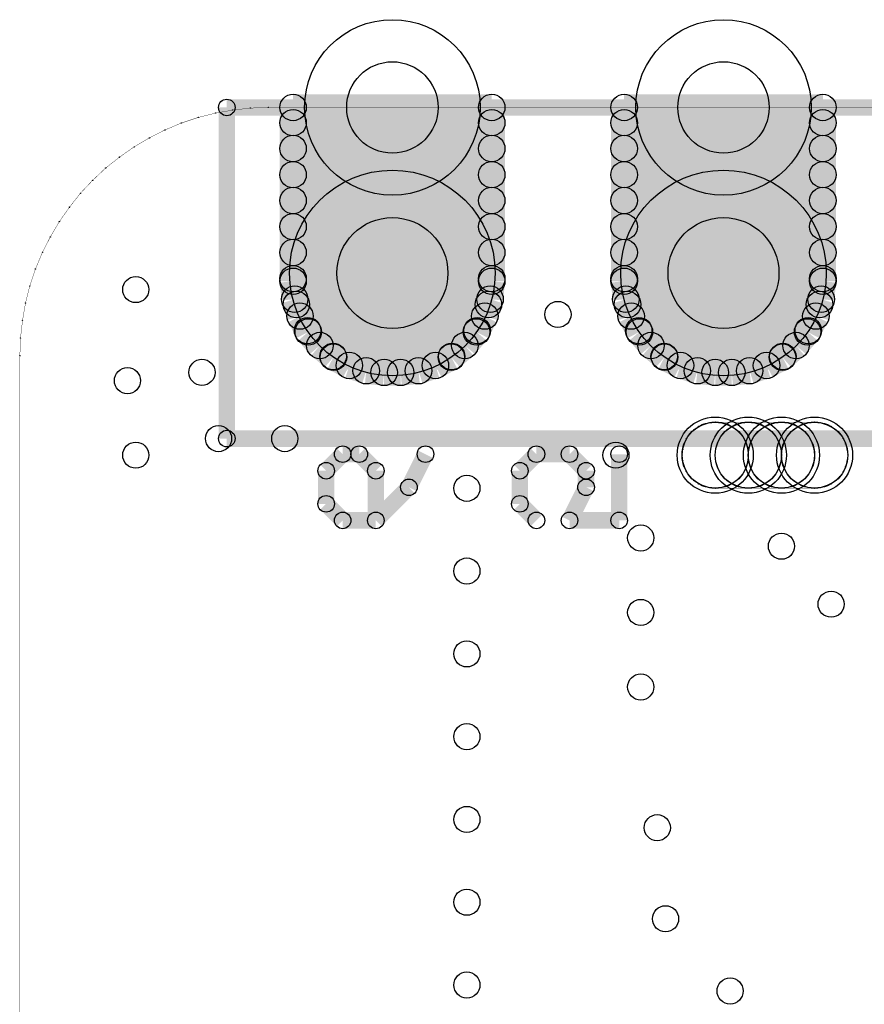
# Model space of a CAD drawing. Extents: x 0 to 26.8, y 0 to 19.7.
# Tile 8 of 12: x 5.8 to 12.3, y 12.2 to 19.7. Entities that reach past the tile are written whole.
import ezdxf

# ---------------------------------------------------------------- set-up
doc = ezdxf.new("R2010")
doc.units = 0
doc.layers.get('0').update_dxf_attribs({"linetype": 'CONTINUOUS'})
for name, color, linetype in [('SEEEDSTUDIOXIAONRF52840V1_1_GBO', 7, 'CONTINUOUS'), ('SEEEDSTUDIOXIAONRF52840V1_1_GBS', 6, 'CONTINUOUS'), ('SEEEDSTUDIOXIAONRF52840V1_1_TXT', 12, 'CONTINUOUS')]:
    doc.layers.add(name, color=color, linetype=linetype)

# ---------------------------------------------------------------- blocks, each defined once
blk = doc.blocks.new('ROUND_3')
blk.add_circle((0, 0), 0.0635)
blk = doc.blocks.new('ROUND_1')
blk.add_circle((0, 0), 0.00127)
blk = doc.blocks.new('ROUND_2')
blk.add_circle((0, 0), 0)
blk = doc.blocks.new('ROUND_12')
blk.add_circle((0, 0), 0.2921)
blk = doc.blocks.new('ROUND_26')
blk.add_circle((0, 0), 0.7887)
blk = doc.blocks.new('ROUND_27')
blk.add_circle((0, 0), 0.6731)
blk = doc.blocks.new('ROUND_18')
blk.add_circle((0, 0), 0.1016)
blk = doc.blocks.new('ROUND_85')
blk.add_circle((0, 0), 0.1003)
blk = doc.blocks.new('ROUND_5')
blk.add_circle((0, 0), 0.254)
blk = doc.blocks.new('ROUND_86')
blk.add_circle((0, 0), 0.3505)
blk = doc.blocks.new('ROUND_87')
blk.add_circle((0, 0), 0.4254)

msp = doc.modelspace()

# ---------------------------------------------------------------- linework, layer by layer
at = {"layer": 'SEEEDSTUDIOXIAONRF52840V1_1_GBO'}
for points, const_width in [([(7.4295, 16.5227), (7.4295, 19.0627)], 0.127), ([(7.4295, 19.0627), (25.2095, 19.0627)], 0.127), ([(7.47522, 19.04238), (7.34314, 19.01952)], 0.00254), ([(7.60984, 19.05762), (7.47522, 19.04238)], 0.00254), ([(7.747, 19.0627), (7.60984, 19.05762)], 0.00254), ([(24.892, 19.0627), (7.747, 19.0627)], 0.00254), ([(7.21106, 18.9865), (7.08152, 18.94332)], 0.00254), ([(7.34314, 19.01952), (7.21106, 18.9865)], 0.00254), ([(6.95452, 18.88998), (6.83514, 18.82902)], 0.00254), ([(7.08152, 18.94332), (6.95452, 18.88998)], 0.00254), ([(6.83514, 18.82902), (6.7183, 18.76044)], 0.00254), ([(6.7183, 18.76044), (6.60654, 18.6817)], 0.00254), ([(6.60654, 18.6817), (6.49986, 18.59788)], 0.00254), ([(6.49986, 18.59788), (6.4008, 18.5039)], 0.00254), ([(6.4008, 18.5039), (6.30682, 18.40484)], 0.00254), ([(6.30682, 18.40484), (6.223, 18.29816)], 0.00254), ([(6.223, 18.29816), (6.14426, 18.1864)], 0.00254), ([(6.14426, 18.1864), (6.07568, 18.06956)], 0.00254), ([(6.07568, 18.06956), (6.01472, 17.95018)], 0.00254), ([(6.01472, 17.95018), (5.96138, 17.82318)], 0.00254), ([(5.96138, 17.82318), (5.9182, 17.69364)], 0.00254), ([(5.9182, 17.69364), (5.88518, 17.56156)], 0.00254), ([(5.88518, 17.56156), (5.86232, 17.42948)], 0.00254), ([(5.86232, 17.42948), (5.84708, 17.29486)], 0.00254), ([(5.84708, 17.29486), (5.842, 17.1577)], 0.00254), ([(5.842, 17.1577), (5.842, 3.1877)], 0.00254), ([(11.049, 16.61668), (11.01344, 16.59128)], 0.00254), ([(11.08964, 16.63446), (11.049, 16.61668)], 0.00254), ([(11.13282, 16.64462), (11.08964, 16.63446)], 0.00254), ([(11.176, 16.6497), (11.13282, 16.64462)], 0.00254), ([(11.938, 16.6497), (11.176, 16.6497)], 0.00254), ([(11.98118, 16.64462), (11.938, 16.6497)], 0.00254), ([(12.02436, 16.63446), (11.98118, 16.64462)], 0.00254), ([(12.065, 16.61668), (12.02436, 16.63446)], 0.00254), ([(12.10056, 16.59128), (12.065, 16.61668)], 0.00254), ([(25.2095, 16.5227), (7.4295, 16.5227)], 0.127), ([(10.98042, 16.55826), (10.95502, 16.5227)], 0.00254), ([(11.01344, 16.59128), (10.98042, 16.55826)], 0.00254), ([(12.13358, 16.55826), (12.10056, 16.59128)], 0.00254), ([(12.15898, 16.5227), (12.13358, 16.55826)], 0.00254), ([(8.3185, 16.40332), (8.1915, 16.27632)], 0.127), ([(8.4455, 16.40332), (8.3185, 16.40332)], 0.127), ([(8.5725, 16.27632), (8.4455, 16.40332)], 0.127), ([(8.9535, 16.40332), (8.8265, 16.14932)], 0.127), ([(9.8044, 16.40332), (9.6774, 16.27632)], 0.127), ([(10.0584, 16.40332), (9.8044, 16.40332)], 0.127), ([(10.1854, 16.27632), (10.0584, 16.40332)], 0.127), ([(10.4394, 16.40332), (10.4394, 15.89532)], 0.127), ([(10.93724, 16.48206), (10.92708, 16.43888)], 0.00254), ([(10.95502, 16.5227), (10.93724, 16.48206)], 0.00254), ([(12.17676, 16.48206), (12.15898, 16.5227)], 0.00254), ([(12.18692, 16.43888), (12.17676, 16.48206)], 0.00254), ([(10.92708, 16.43888), (10.922, 16.3957)], 0.00254), ([(10.922, 16.3957), (10.92708, 16.35252)], 0.00254), ([(12.192, 16.3957), (12.18692, 16.43888)], 0.00254), ([(12.18692, 16.35252), (12.192, 16.3957)], 0.00254), ([(8.1915, 16.27632), (8.1915, 16.02232)], 0.127), ([(8.5725, 15.89532), (8.5725, 16.27632)], 0.127), ([(9.6774, 16.27632), (9.6774, 16.02232)], 0.127), ([(10.1854, 16.14932), (10.1854, 16.27632)], 0.127), ([(10.92708, 16.35252), (10.93724, 16.30934)], 0.00254), ([(12.17676, 16.30934), (12.18692, 16.35252)], 0.00254), ([(10.93724, 16.30934), (10.95502, 16.2687)], 0.00254), ([(10.95502, 16.2687), (10.98042, 16.23314)], 0.00254), ([(12.13358, 16.23314), (12.15898, 16.2687)], 0.00254), ([(12.15898, 16.2687), (12.17676, 16.30934)], 0.00254), ([(8.8265, 16.14932), (8.5725, 15.89532)], 0.127), ([(10.0584, 15.89532), (10.1854, 16.14932)], 0.127), ([(10.98042, 16.23314), (11.01344, 16.20012)], 0.00254), ([(11.01344, 16.20012), (11.049, 16.17472)], 0.00254), ([(11.049, 16.17472), (11.08964, 16.15694)], 0.00254), ([(12.02436, 16.15694), (12.065, 16.17472)], 0.00254), ([(12.065, 16.17472), (12.10056, 16.20012)], 0.00254), ([(12.10056, 16.20012), (12.13358, 16.23314)], 0.00254), ([(11.08964, 16.15694), (11.13282, 16.14678)], 0.00254), ([(11.13282, 16.14678), (11.176, 16.1417)], 0.00254), ([(11.176, 16.1417), (11.938, 16.1417)], 0.00254), ([(11.938, 16.1417), (11.98118, 16.14678)], 0.00254), ([(11.98118, 16.14678), (12.02436, 16.15694)], 0.00254), ([(8.1915, 16.02232), (8.3185, 15.89532)], 0.127), ([(9.6774, 16.02232), (9.8044, 15.89532)], 0.127), ([(8.3185, 15.89532), (8.5725, 15.89532)], 0.127), ([(10.4394, 15.89532), (10.0584, 15.89532)], 0.127)]:
    msp.add_lwpolyline(points, dxfattribs=dict(at, const_width=const_width))
for points in [[(11.03376, 16.60652), (11.07948, 16.62938)], [(11.07948, 16.62938), (11.1252, 16.64462)], [(11.1252, 16.64462), (11.176, 16.6497)], [(11.176, 16.6497), (11.2268, 16.64462)], [(11.2268, 16.64462), (11.27252, 16.62938)], [(11.27252, 16.62938), (11.31824, 16.60652)], [(11.28776, 16.60652), (11.33348, 16.62938)], [(11.33348, 16.62938), (11.3792, 16.64462)], [(11.3792, 16.64462), (11.43, 16.6497)], [(11.43, 16.6497), (11.4808, 16.64462)], [(11.4808, 16.64462), (11.52652, 16.62938)], [(11.52652, 16.62938), (11.57224, 16.60652)], [(11.54176, 16.60652), (11.58748, 16.62938)], [(11.58748, 16.62938), (11.6332, 16.64462)], [(11.6332, 16.64462), (11.684, 16.6497)], [(11.684, 16.6497), (11.7348, 16.64462)], [(11.7348, 16.64462), (11.78052, 16.62938)], [(11.78052, 16.62938), (11.82624, 16.60652)], [(11.79576, 16.60652), (11.84148, 16.62938)], [(11.84148, 16.62938), (11.8872, 16.64462)], [(11.8872, 16.64462), (11.938, 16.6497)], [(11.938, 16.6497), (11.9888, 16.64462)], [(11.9888, 16.64462), (12.03452, 16.62938)], [(12.03452, 16.62938), (12.08024, 16.60652)], [(10.96518, 16.53794), (10.99566, 16.57604)], [(10.99566, 16.57604), (11.03376, 16.60652)], [(11.21918, 16.53794), (11.24966, 16.57604)], [(11.24966, 16.57604), (11.28776, 16.60652)], [(11.31824, 16.60652), (11.35634, 16.57604)], [(11.35634, 16.57604), (11.38682, 16.53794)], [(11.47318, 16.53794), (11.50366, 16.57604)], [(11.50366, 16.57604), (11.54176, 16.60652)], [(11.57224, 16.60652), (11.61034, 16.57604)], [(11.61034, 16.57604), (11.64082, 16.53794)], [(11.72718, 16.53794), (11.75766, 16.57604)], [(11.75766, 16.57604), (11.79576, 16.60652)], [(11.82624, 16.60652), (11.86434, 16.57604)], [(11.86434, 16.57604), (11.89482, 16.53794)], [(12.08024, 16.60652), (12.11834, 16.57604)], [(12.11834, 16.57604), (12.14882, 16.53794)], [(10.92708, 16.4465), (10.94232, 16.49222)], [(10.94232, 16.49222), (10.96518, 16.53794)], [(11.18108, 16.4465), (11.19632, 16.49222)], [(11.19632, 16.49222), (11.21918, 16.53794)], [(11.38682, 16.53794), (11.40968, 16.49222)], [(11.40968, 16.49222), (11.42492, 16.4465)], [(11.43508, 16.4465), (11.45032, 16.49222)], [(11.45032, 16.49222), (11.47318, 16.53794)], [(11.64082, 16.53794), (11.66368, 16.49222)], [(11.66368, 16.49222), (11.67892, 16.4465)], [(11.68908, 16.4465), (11.70432, 16.49222)], [(11.70432, 16.49222), (11.72718, 16.53794)], [(11.89482, 16.53794), (11.91768, 16.49222)], [(11.91768, 16.49222), (11.93292, 16.4465)], [(12.14882, 16.53794), (12.17168, 16.49222)], [(12.17168, 16.49222), (12.18692, 16.4465)], [(10.922, 16.3957), (10.92708, 16.4465)], [(10.92708, 16.3449), (10.922, 16.3957)], [(11.176, 16.3957), (11.18108, 16.4465)], [(11.18108, 16.3449), (11.176, 16.3957)], [(11.42492, 16.4465), (11.43, 16.3957)], [(11.43, 16.3957), (11.42492, 16.3449)], [(11.43, 16.3957), (11.43508, 16.4465)], [(11.43508, 16.3449), (11.43, 16.3957)], [(11.67892, 16.4465), (11.684, 16.3957)], [(11.684, 16.3957), (11.67892, 16.3449)], [(11.684, 16.3957), (11.68908, 16.4465)], [(11.68908, 16.3449), (11.684, 16.3957)], [(11.93292, 16.4465), (11.938, 16.3957)], [(11.938, 16.3957), (11.93292, 16.3449)], [(12.18692, 16.4465), (12.192, 16.3957)], [(12.192, 16.3957), (12.18692, 16.3449)], [(10.94232, 16.29918), (10.92708, 16.3449)], [(11.19632, 16.29918), (11.18108, 16.3449)], [(11.42492, 16.3449), (11.40968, 16.29918)], [(11.45032, 16.29918), (11.43508, 16.3449)], [(11.67892, 16.3449), (11.66368, 16.29918)], [(11.70432, 16.29918), (11.68908, 16.3449)], [(11.93292, 16.3449), (11.91768, 16.29918)], [(12.18692, 16.3449), (12.17168, 16.29918)], [(10.96518, 16.25346), (10.94232, 16.29918)], [(10.99566, 16.21536), (10.96518, 16.25346)], [(11.21918, 16.25346), (11.19632, 16.29918)], [(11.24966, 16.21536), (11.21918, 16.25346)], [(11.38682, 16.25346), (11.35634, 16.21536)], [(11.40968, 16.29918), (11.38682, 16.25346)], [(11.47318, 16.25346), (11.45032, 16.29918)], [(11.50366, 16.21536), (11.47318, 16.25346)], [(11.64082, 16.25346), (11.61034, 16.21536)], [(11.66368, 16.29918), (11.64082, 16.25346)], [(11.72718, 16.25346), (11.70432, 16.29918)], [(11.75766, 16.21536), (11.72718, 16.25346)], [(11.89482, 16.25346), (11.86434, 16.21536)], [(11.91768, 16.29918), (11.89482, 16.25346)], [(12.14882, 16.25346), (12.11834, 16.21536)], [(12.17168, 16.29918), (12.14882, 16.25346)], [(11.03376, 16.18488), (10.99566, 16.21536)], [(11.07948, 16.16202), (11.03376, 16.18488)], [(11.1252, 16.14678), (11.07948, 16.16202)], [(11.27252, 16.16202), (11.2268, 16.14678)], [(11.28776, 16.18488), (11.24966, 16.21536)], [(11.31824, 16.18488), (11.27252, 16.16202)], [(11.33348, 16.16202), (11.28776, 16.18488)], [(11.35634, 16.21536), (11.31824, 16.18488)], [(11.3792, 16.14678), (11.33348, 16.16202)], [(11.52652, 16.16202), (11.4808, 16.14678)], [(11.54176, 16.18488), (11.50366, 16.21536)], [(11.57224, 16.18488), (11.52652, 16.16202)], [(11.58748, 16.16202), (11.54176, 16.18488)], [(11.61034, 16.21536), (11.57224, 16.18488)], [(11.6332, 16.14678), (11.58748, 16.16202)], [(11.78052, 16.16202), (11.7348, 16.14678)], [(11.79576, 16.18488), (11.75766, 16.21536)], [(11.82624, 16.18488), (11.78052, 16.16202)], [(11.84148, 16.16202), (11.79576, 16.18488)], [(11.86434, 16.21536), (11.82624, 16.18488)], [(11.8872, 16.14678), (11.84148, 16.16202)], [(12.03452, 16.16202), (11.9888, 16.14678)], [(12.08024, 16.18488), (12.03452, 16.16202)], [(12.11834, 16.21536), (12.08024, 16.18488)], [(11.176, 16.1417), (11.1252, 16.14678)], [(11.2268, 16.14678), (11.176, 16.1417)], [(11.43, 16.1417), (11.3792, 16.14678)], [(11.4808, 16.14678), (11.43, 16.1417)], [(11.684, 16.1417), (11.6332, 16.14678)], [(11.7348, 16.14678), (11.684, 16.1417)], [(11.938, 16.1417), (11.8872, 16.14678)], [(11.9888, 16.14678), (11.938, 16.1417)]]:
    msp.add_lwpolyline(points, dxfattribs=at)
at = {"layer": 'SEEEDSTUDIOXIAONRF52840V1_1_GBS'}
for points, const_width in [([(7.9375, 19.0627), (9.4615, 19.0627)], 0.2032), ([(7.9375, 17.7292), (7.9375, 19.0627)], 0.2032), ([(9.4615, 19.0627), (9.4615, 17.7292)], 0.2032), ([(10.4775, 17.7292), (10.4775, 19.0627)], 0.2032), ([(10.4775, 19.0627), (12.0015, 19.0627)], 0.2032), ([(12.0015, 19.0627), (12.0015, 17.7292)], 0.2032), ([(7.47522, 19.04238), (7.34314, 19.01952)], 0.00254), ([(7.60984, 19.05762), (7.47522, 19.04238)], 0.00254), ([(7.747, 19.0627), (7.60984, 19.05762)], 0.00254), ([(24.892, 19.0627), (7.747, 19.0627)], 0.00254), ([(9.4615, 18.94586), (7.9375, 18.94586)], 0.2032), ([(10.4775, 18.94586), (12.0015, 18.94586)], 0.2032), ([(7.21106, 18.9865), (7.08152, 18.94332)], 0.00254), ([(7.34314, 19.01952), (7.21106, 18.9865)], 0.00254), ([(6.95452, 18.88998), (6.83514, 18.82902)], 0.00254), ([(7.08152, 18.94332), (6.95452, 18.88998)], 0.00254), ([(6.83514, 18.82902), (6.7183, 18.76044)], 0.00254), ([(7.9375, 18.74774), (9.4615, 18.74774)], 0.2032), ([(12.0015, 18.74774), (10.4775, 18.74774)], 0.2032), ([(6.7183, 18.76044), (6.60654, 18.6817)], 0.00254), ([(6.60654, 18.6817), (6.49986, 18.59788)], 0.00254), ([(6.49986, 18.59788), (6.4008, 18.5039)], 0.00254), ([(9.4615, 18.54708), (7.9375, 18.54708)], 0.2032), ([(10.4775, 18.54708), (12.0015, 18.54708)], 0.2032), ([(6.4008, 18.5039), (6.30682, 18.40484)], 0.00254), ([(7.9375, 18.34896), (9.4615, 18.34896)], 0.2032), ([(12.0015, 18.34896), (10.4775, 18.34896)], 0.2032), ([(6.30682, 18.40484), (6.223, 18.29816)], 0.00254), ([(6.223, 18.29816), (6.14426, 18.1864)], 0.00254), ([(9.4615, 18.1483), (7.9375, 18.1483)], 0.2032), ([(10.4775, 18.1483), (12.0015, 18.1483)], 0.2032), ([(6.14426, 18.1864), (6.07568, 18.06956)], 0.00254), ([(6.07568, 18.06956), (6.01472, 17.95018)], 0.00254), ([(7.9375, 17.95018), (9.4615, 17.95018)], 0.2032), ([(12.0015, 17.95018), (10.4775, 17.95018)], 0.2032), ([(6.01472, 17.95018), (5.96138, 17.82318)], 0.00254), ([(5.96138, 17.82318), (5.9182, 17.69364)], 0.00254), ([(9.4615, 17.74952), (7.9375, 17.74952)], 0.2032), ([(7.9502, 17.59204), (7.9375, 17.7292)], 0.2032), ([(9.4615, 17.7292), (9.4488, 17.59204)], 0.2032), ([(10.4775, 17.74952), (12.0015, 17.74952)], 0.2032), ([(10.4902, 17.59204), (10.4775, 17.7292)], 0.2032), ([(12.0015, 17.7292), (11.9888, 17.59204)], 0.2032), ([(5.9182, 17.69364), (5.88518, 17.56156)], 0.00254), ([(7.99084, 17.4625), (7.9502, 17.59204)], 0.2032), ([(9.4488, 17.59204), (9.40816, 17.4625)], 0.2032), ([(10.53084, 17.4625), (10.4902, 17.59204)], 0.2032), ([(11.9888, 17.59204), (11.94816, 17.4625)], 0.2032), ([(7.9629, 17.5514), (9.4361, 17.5514)], 0.2032), ([(11.9761, 17.5514), (10.5029, 17.5514)], 0.2032), ([(5.88518, 17.56156), (5.86232, 17.42948)], 0.00254), ([(8.05434, 17.34058), (7.99084, 17.4625)], 0.2032), ([(9.40816, 17.4625), (9.34466, 17.34058)], 0.2032), ([(10.59434, 17.34058), (10.53084, 17.4625)], 0.2032), ([(11.94816, 17.4625), (11.88466, 17.34058)], 0.2032), ([(9.34974, 17.35074), (8.04926, 17.35074)], 0.2032), ([(10.58926, 17.35074), (11.88974, 17.35074)], 0.2032), ([(5.86232, 17.42948), (5.84708, 17.29486)], 0.00254), ([(8.14324, 17.23644), (8.05434, 17.34058)], 0.2032), ([(9.34466, 17.34058), (9.25576, 17.23644)], 0.2032), ([(10.68324, 17.23644), (10.59434, 17.34058)], 0.2032), ([(11.88466, 17.34058), (11.79576, 17.23644)], 0.2032), ([(5.84708, 17.29486), (5.842, 17.1577)], 0.00254), ([(8.24738, 17.14754), (8.14324, 17.23644)], 0.2032), ([(9.25576, 17.23644), (9.15162, 17.14754)], 0.2032), ([(10.78738, 17.14754), (10.68324, 17.23644)], 0.2032), ([(11.79576, 17.23644), (11.69162, 17.14754)], 0.2032), ([(8.24484, 17.15262), (9.15416, 17.15262)], 0.2032), ([(8.3693, 17.08404), (8.24738, 17.14754)], 0.2032), ([(9.15162, 17.14754), (9.0297, 17.08404)], 0.2032), ([(11.69416, 17.15262), (10.78484, 17.15262)], 0.2032), ([(10.9093, 17.08404), (10.78738, 17.14754)], 0.2032), ([(11.69162, 17.14754), (11.5697, 17.08404)], 0.2032), ([(5.842, 17.1577), (5.842, 3.1877)], 0.00254), ([(8.49884, 17.0434), (8.3693, 17.08404)], 0.2032), ([(8.636, 17.0307), (8.49884, 17.0434)], 0.2032), ([(8.90016, 17.0434), (8.763, 17.0307)], 0.2032), ([(9.0297, 17.08404), (8.90016, 17.0434)], 0.2032), ([(11.03884, 17.0434), (10.9093, 17.08404)], 0.2032), ([(11.176, 17.0307), (11.03884, 17.0434)], 0.2032), ([(11.44016, 17.0434), (11.303, 17.0307)], 0.2032), ([(11.5697, 17.08404), (11.44016, 17.0434)], 0.2032), ([(8.763, 17.0307), (8.636, 17.0307)], 0.2032), ([(11.303, 17.0307), (11.176, 17.0307)], 0.2032), ([(11.049, 16.61668), (11.01344, 16.59128)], 0.00254), ([(11.08964, 16.63446), (11.049, 16.61668)], 0.00254), ([(11.13282, 16.64462), (11.08964, 16.63446)], 0.00254), ([(11.176, 16.6497), (11.13282, 16.64462)], 0.00254), ([(11.938, 16.6497), (11.176, 16.6497)], 0.00254), ([(11.98118, 16.64462), (11.938, 16.6497)], 0.00254), ([(12.02436, 16.63446), (11.98118, 16.64462)], 0.00254), ([(12.065, 16.61668), (12.02436, 16.63446)], 0.00254), ([(12.10056, 16.59128), (12.065, 16.61668)], 0.00254), ([(10.98042, 16.55826), (10.95502, 16.5227)], 0.00254), ([(11.01344, 16.59128), (10.98042, 16.55826)], 0.00254), ([(12.13358, 16.55826), (12.10056, 16.59128)], 0.00254), ([(12.15898, 16.5227), (12.13358, 16.55826)], 0.00254), ([(10.93724, 16.48206), (10.92708, 16.43888)], 0.00254), ([(10.95502, 16.5227), (10.93724, 16.48206)], 0.00254), ([(12.17676, 16.48206), (12.15898, 16.5227)], 0.00254), ([(12.18692, 16.43888), (12.17676, 16.48206)], 0.00254), ([(10.92708, 16.43888), (10.922, 16.3957)], 0.00254), ([(10.922, 16.3957), (10.92708, 16.35252)], 0.00254), ([(12.192, 16.3957), (12.18692, 16.43888)], 0.00254), ([(12.18692, 16.35252), (12.192, 16.3957)], 0.00254), ([(10.92708, 16.35252), (10.93724, 16.30934)], 0.00254), ([(12.17676, 16.30934), (12.18692, 16.35252)], 0.00254), ([(10.93724, 16.30934), (10.95502, 16.2687)], 0.00254), ([(10.95502, 16.2687), (10.98042, 16.23314)], 0.00254), ([(12.13358, 16.23314), (12.15898, 16.2687)], 0.00254), ([(12.15898, 16.2687), (12.17676, 16.30934)], 0.00254), ([(10.98042, 16.23314), (11.01344, 16.20012)], 0.00254), ([(11.01344, 16.20012), (11.049, 16.17472)], 0.00254), ([(11.049, 16.17472), (11.08964, 16.15694)], 0.00254), ([(12.02436, 16.15694), (12.065, 16.17472)], 0.00254), ([(12.065, 16.17472), (12.10056, 16.20012)], 0.00254), ([(12.10056, 16.20012), (12.13358, 16.23314)], 0.00254), ([(11.08964, 16.15694), (11.13282, 16.14678)], 0.00254), ([(11.13282, 16.14678), (11.176, 16.1417)], 0.00254), ([(11.176, 16.1417), (11.938, 16.1417)], 0.00254), ([(11.938, 16.1417), (11.98118, 16.14678)], 0.00254), ([(11.98118, 16.14678), (12.02436, 16.15694)], 0.00254)]:
    msp.add_lwpolyline(points, dxfattribs=dict(at, const_width=const_width))
for points in [[(11.03376, 16.60652), (11.07948, 16.62938)], [(11.07948, 16.62938), (11.1252, 16.64462)], [(11.1252, 16.64462), (11.176, 16.6497)], [(11.176, 16.6497), (11.2268, 16.64462)], [(11.2268, 16.64462), (11.27252, 16.62938)], [(11.27252, 16.62938), (11.31824, 16.60652)], [(11.28776, 16.60652), (11.33348, 16.62938)], [(11.33348, 16.62938), (11.3792, 16.64462)], [(11.3792, 16.64462), (11.43, 16.6497)], [(11.43, 16.6497), (11.4808, 16.64462)], [(11.4808, 16.64462), (11.52652, 16.62938)], [(11.52652, 16.62938), (11.57224, 16.60652)], [(11.54176, 16.60652), (11.58748, 16.62938)], [(11.58748, 16.62938), (11.6332, 16.64462)], [(11.6332, 16.64462), (11.684, 16.6497)], [(11.684, 16.6497), (11.7348, 16.64462)], [(11.7348, 16.64462), (11.78052, 16.62938)], [(11.78052, 16.62938), (11.82624, 16.60652)], [(11.79576, 16.60652), (11.84148, 16.62938)], [(11.84148, 16.62938), (11.8872, 16.64462)], [(11.8872, 16.64462), (11.938, 16.6497)], [(11.938, 16.6497), (11.9888, 16.64462)], [(11.9888, 16.64462), (12.03452, 16.62938)], [(12.03452, 16.62938), (12.08024, 16.60652)], [(10.96518, 16.53794), (10.99566, 16.57604)], [(10.99566, 16.57604), (11.03376, 16.60652)], [(11.21918, 16.53794), (11.24966, 16.57604)], [(11.24966, 16.57604), (11.28776, 16.60652)], [(11.31824, 16.60652), (11.35634, 16.57604)], [(11.35634, 16.57604), (11.38682, 16.53794)], [(11.47318, 16.53794), (11.50366, 16.57604)], [(11.50366, 16.57604), (11.54176, 16.60652)], [(11.57224, 16.60652), (11.61034, 16.57604)], [(11.61034, 16.57604), (11.64082, 16.53794)], [(11.72718, 16.53794), (11.75766, 16.57604)], [(11.75766, 16.57604), (11.79576, 16.60652)], [(11.82624, 16.60652), (11.86434, 16.57604)], [(11.86434, 16.57604), (11.89482, 16.53794)], [(12.08024, 16.60652), (12.11834, 16.57604)], [(12.11834, 16.57604), (12.14882, 16.53794)], [(10.92708, 16.4465), (10.94232, 16.49222)], [(10.94232, 16.49222), (10.96518, 16.53794)], [(11.18108, 16.4465), (11.19632, 16.49222)], [(11.19632, 16.49222), (11.21918, 16.53794)], [(11.38682, 16.53794), (11.40968, 16.49222)], [(11.40968, 16.49222), (11.42492, 16.4465)], [(11.43508, 16.4465), (11.45032, 16.49222)], [(11.45032, 16.49222), (11.47318, 16.53794)], [(11.64082, 16.53794), (11.66368, 16.49222)], [(11.66368, 16.49222), (11.67892, 16.4465)], [(11.68908, 16.4465), (11.70432, 16.49222)], [(11.70432, 16.49222), (11.72718, 16.53794)], [(11.89482, 16.53794), (11.91768, 16.49222)], [(11.91768, 16.49222), (11.93292, 16.4465)], [(12.14882, 16.53794), (12.17168, 16.49222)], [(12.17168, 16.49222), (12.18692, 16.4465)], [(10.922, 16.3957), (10.92708, 16.4465)], [(10.92708, 16.3449), (10.922, 16.3957)], [(11.176, 16.3957), (11.18108, 16.4465)], [(11.18108, 16.3449), (11.176, 16.3957)], [(11.42492, 16.4465), (11.43, 16.3957)], [(11.43, 16.3957), (11.42492, 16.3449)], [(11.43, 16.3957), (11.43508, 16.4465)], [(11.43508, 16.3449), (11.43, 16.3957)], [(11.67892, 16.4465), (11.684, 16.3957)], [(11.684, 16.3957), (11.67892, 16.3449)], [(11.684, 16.3957), (11.68908, 16.4465)], [(11.68908, 16.3449), (11.684, 16.3957)], [(11.93292, 16.4465), (11.938, 16.3957)], [(11.938, 16.3957), (11.93292, 16.3449)], [(12.18692, 16.4465), (12.192, 16.3957)], [(12.192, 16.3957), (12.18692, 16.3449)], [(10.94232, 16.29918), (10.92708, 16.3449)], [(11.19632, 16.29918), (11.18108, 16.3449)], [(11.42492, 16.3449), (11.40968, 16.29918)], [(11.45032, 16.29918), (11.43508, 16.3449)], [(11.67892, 16.3449), (11.66368, 16.29918)], [(11.70432, 16.29918), (11.68908, 16.3449)], [(11.93292, 16.3449), (11.91768, 16.29918)], [(12.18692, 16.3449), (12.17168, 16.29918)], [(10.96518, 16.25346), (10.94232, 16.29918)], [(10.99566, 16.21536), (10.96518, 16.25346)], [(11.21918, 16.25346), (11.19632, 16.29918)], [(11.24966, 16.21536), (11.21918, 16.25346)], [(11.38682, 16.25346), (11.35634, 16.21536)], [(11.40968, 16.29918), (11.38682, 16.25346)], [(11.47318, 16.25346), (11.45032, 16.29918)], [(11.50366, 16.21536), (11.47318, 16.25346)], [(11.64082, 16.25346), (11.61034, 16.21536)], [(11.66368, 16.29918), (11.64082, 16.25346)], [(11.72718, 16.25346), (11.70432, 16.29918)], [(11.75766, 16.21536), (11.72718, 16.25346)], [(11.89482, 16.25346), (11.86434, 16.21536)], [(11.91768, 16.29918), (11.89482, 16.25346)], [(12.14882, 16.25346), (12.11834, 16.21536)], [(12.17168, 16.29918), (12.14882, 16.25346)], [(11.03376, 16.18488), (10.99566, 16.21536)], [(11.07948, 16.16202), (11.03376, 16.18488)], [(11.1252, 16.14678), (11.07948, 16.16202)], [(11.27252, 16.16202), (11.2268, 16.14678)], [(11.28776, 16.18488), (11.24966, 16.21536)], [(11.31824, 16.18488), (11.27252, 16.16202)], [(11.33348, 16.16202), (11.28776, 16.18488)], [(11.35634, 16.21536), (11.31824, 16.18488)], [(11.3792, 16.14678), (11.33348, 16.16202)], [(11.52652, 16.16202), (11.4808, 16.14678)], [(11.54176, 16.18488), (11.50366, 16.21536)], [(11.57224, 16.18488), (11.52652, 16.16202)], [(11.58748, 16.16202), (11.54176, 16.18488)], [(11.61034, 16.21536), (11.57224, 16.18488)], [(11.6332, 16.14678), (11.58748, 16.16202)], [(11.78052, 16.16202), (11.7348, 16.14678)], [(11.79576, 16.18488), (11.75766, 16.21536)], [(11.82624, 16.18488), (11.78052, 16.16202)], [(11.84148, 16.16202), (11.79576, 16.18488)], [(11.86434, 16.21536), (11.82624, 16.18488)], [(11.8872, 16.14678), (11.84148, 16.16202)], [(12.03452, 16.16202), (11.9888, 16.14678)], [(12.08024, 16.18488), (12.03452, 16.16202)], [(12.11834, 16.21536), (12.08024, 16.18488)], [(11.176, 16.1417), (11.1252, 16.14678)], [(11.2268, 16.14678), (11.176, 16.1417)], [(11.43, 16.1417), (11.3792, 16.14678)], [(11.4808, 16.14678), (11.43, 16.1417)], [(11.684, 16.1417), (11.6332, 16.14678)], [(11.7348, 16.14678), (11.684, 16.1417)], [(11.938, 16.1417), (11.8872, 16.14678)], [(11.9888, 16.14678), (11.938, 16.1417)]]:
    msp.add_lwpolyline(points, dxfattribs=at)

# ---------------------------------------------------------------- block references
at = {"layer": 'SEEEDSTUDIOXIAONRF52840V1_1_GBO'}
for name, p in [('ROUND_3', (7.4295, 19.0627)), ('ROUND_1', (7.47522, 19.04238)), ('ROUND_1', (7.60984, 19.05762)), ('ROUND_1', (7.747, 19.0627)), ('ROUND_1', (7.21106, 18.9865)), ('ROUND_1', (7.34314, 19.01952)), ('ROUND_1', (6.95452, 18.88998)), ('ROUND_1', (7.08152, 18.94332)), ('ROUND_1', (6.83514, 18.82902)), ('ROUND_1', (6.7183, 18.76044)), ('ROUND_1', (6.60654, 18.6817)), ('ROUND_1', (6.49986, 18.59788)), ('ROUND_1', (6.4008, 18.5039)), ('ROUND_1', (6.30682, 18.40484)), ('ROUND_1', (6.223, 18.29816)), ('ROUND_1', (6.14426, 18.1864)), ('ROUND_1', (6.07568, 18.06956)), ('ROUND_1', (6.01472, 17.95018)), ('ROUND_1', (5.96138, 17.82318)), ('ROUND_1', (5.9182, 17.69364)), ('ROUND_1', (5.88518, 17.56156)), ('ROUND_1', (5.86232, 17.42948)), ('ROUND_1', (5.84708, 17.29486)), ('ROUND_1', (5.842, 17.1577)), ('ROUND_2', (11.938, 16.6497)), ('ROUND_2', (11.684, 16.6497)), ('ROUND_2', (11.43, 16.6497)), ('ROUND_2', (11.176, 16.6497)), ('ROUND_2', (11.8872, 16.64462)), ('ROUND_2', (11.9888, 16.64462)), ('ROUND_2', (11.6332, 16.64462)), ('ROUND_2', (11.7348, 16.64462)), ('ROUND_2', (11.3792, 16.64462)), ('ROUND_2', (11.4808, 16.64462)), ('ROUND_2', (11.1252, 16.64462)), ('ROUND_2', (11.2268, 16.64462)), ('ROUND_2', (11.84148, 16.62938)), ('ROUND_2', (12.03452, 16.62938)), ('ROUND_2', (11.58748, 16.62938)), ('ROUND_2', (11.78052, 16.62938)), ('ROUND_2', (11.33348, 16.62938)), ('ROUND_2', (11.52652, 16.62938)), ('ROUND_2', (11.07948, 16.62938)), ('ROUND_2', (11.27252, 16.62938)), ('ROUND_1', (11.049, 16.61668)), ('ROUND_1', (11.08964, 16.63446)), ('ROUND_1', (11.13282, 16.64462)), ('ROUND_1', (11.176, 16.6497)), ('ROUND_1', (11.938, 16.6497)), ('ROUND_1', (11.938, 16.6497)), ('ROUND_1', (11.98118, 16.64462)), ('ROUND_1', (12.02436, 16.63446)), ('ROUND_1', (12.065, 16.61668)), ('ROUND_2', (11.79576, 16.60652)), ('ROUND_2', (12.08024, 16.60652)), ('ROUND_2', (11.54176, 16.60652)), ('ROUND_2', (11.82624, 16.60652)), ('ROUND_2', (11.28776, 16.60652)), ('ROUND_2', (11.57224, 16.60652)), ('ROUND_2', (11.03376, 16.60652)), ('ROUND_2', (11.31824, 16.60652)), ('ROUND_2', (11.75766, 16.57604)), ('ROUND_2', (12.11834, 16.57604)), ('ROUND_2', (11.50366, 16.57604)), ('ROUND_2', (11.86434, 16.57604)), ('ROUND_2', (11.24966, 16.57604)), ('ROUND_2', (11.61034, 16.57604)), ('ROUND_2', (10.99566, 16.57604)), ('ROUND_2', (11.35634, 16.57604)), ('ROUND_3', (7.4295, 16.5227)), ('ROUND_3', (7.4295, 16.5227)), ('ROUND_1', (10.98042, 16.55826)), ('ROUND_1', (11.01344, 16.59128)), ('ROUND_1', (12.10056, 16.59128)), ('ROUND_1', (12.13358, 16.55826)), ('ROUND_2', (11.72718, 16.53794)), ('ROUND_2', (12.14882, 16.53794)), ('ROUND_2', (11.47318, 16.53794)), ('ROUND_2', (11.89482, 16.53794)), ('ROUND_2', (11.21918, 16.53794)), ('ROUND_2', (11.64082, 16.53794)), ('ROUND_2', (10.96518, 16.53794)), ('ROUND_2', (11.38682, 16.53794)), ('ROUND_2', (11.70432, 16.49222)), ('ROUND_2', (12.17168, 16.49222)), ('ROUND_2', (11.45032, 16.49222)), ('ROUND_2', (11.91768, 16.49222)), ('ROUND_2', (11.19632, 16.49222)), ('ROUND_2', (11.66368, 16.49222)), ('ROUND_2', (10.94232, 16.49222)), ('ROUND_2', (11.40968, 16.49222)), ('ROUND_3', (8.3185, 16.40332)), ('ROUND_3', (8.4455, 16.40332)), ('ROUND_3', (8.9535, 16.40332)), ('ROUND_3', (9.8044, 16.40332)), ('ROUND_3', (10.0584, 16.40332)), ('ROUND_3', (10.4394, 16.40332)), ('ROUND_1', (10.93724, 16.48206)), ('ROUND_1', (10.95502, 16.5227)), ('ROUND_1', (12.15898, 16.5227)), ('ROUND_1', (12.17676, 16.48206)), ('ROUND_2', (11.68908, 16.4465)), ('ROUND_2', (12.18692, 16.4465)), ('ROUND_2', (11.43508, 16.4465)), ('ROUND_2', (11.93292, 16.4465)), ('ROUND_2', (11.18108, 16.4465)), ('ROUND_2', (11.67892, 16.4465)), ('ROUND_2', (10.92708, 16.4465)), ('ROUND_2', (11.42492, 16.4465)), ('ROUND_2', (11.684, 16.3957)), ('ROUND_2', (12.192, 16.3957)), ('ROUND_2', (11.684, 16.3957)), ('ROUND_2', (11.43, 16.3957)), ('ROUND_2', (11.938, 16.3957)), ('ROUND_2', (11.43, 16.3957)), ('ROUND_2', (11.176, 16.3957)), ('ROUND_2', (11.684, 16.3957)), ('ROUND_2', (11.176, 16.3957)), ('ROUND_2', (10.922, 16.3957)), ('ROUND_2', (11.43, 16.3957)), ('ROUND_2', (10.922, 16.3957)), ('ROUND_1', (10.922, 16.3957)), ('ROUND_1', (10.92708, 16.43888)), ('ROUND_1', (12.18692, 16.43888)), ('ROUND_1', (12.192, 16.3957)), ('ROUND_2', (12.18692, 16.3449)), ('ROUND_2', (11.68908, 16.3449)), ('ROUND_2', (11.93292, 16.3449)), ('ROUND_2', (11.43508, 16.3449)), ('ROUND_2', (11.67892, 16.3449)), ('ROUND_2', (11.18108, 16.3449)), ('ROUND_2', (11.42492, 16.3449)), ('ROUND_2', (10.92708, 16.3449)), ('ROUND_3', (8.1915, 16.27632)), ('ROUND_3', (8.5725, 16.27632)), ('ROUND_3', (9.6774, 16.27632)), ('ROUND_3', (10.1854, 16.27632)), ('ROUND_1', (10.92708, 16.35252)), ('ROUND_1', (12.18692, 16.35252)), ('ROUND_2', (12.17168, 16.29918)), ('ROUND_2', (11.70432, 16.29918)), ('ROUND_2', (11.91768, 16.29918)), ('ROUND_2', (11.45032, 16.29918)), ('ROUND_2', (11.66368, 16.29918)), ('ROUND_2', (11.19632, 16.29918)), ('ROUND_2', (11.40968, 16.29918)), ('ROUND_2', (10.94232, 16.29918)), ('ROUND_2', (12.14882, 16.25346)), ('ROUND_2', (11.72718, 16.25346)), ('ROUND_2', (11.89482, 16.25346)), ('ROUND_2', (11.47318, 16.25346)), ('ROUND_2', (11.64082, 16.25346)), ('ROUND_2', (11.21918, 16.25346)), ('ROUND_2', (11.38682, 16.25346)), ('ROUND_2', (10.96518, 16.25346)), ('ROUND_1', (10.93724, 16.30934)), ('ROUND_1', (10.95502, 16.2687)), ('ROUND_1', (12.15898, 16.2687)), ('ROUND_1', (12.17676, 16.30934)), ('ROUND_2', (12.11834, 16.21536)), ('ROUND_2', (11.75766, 16.21536)), ('ROUND_2', (11.86434, 16.21536)), ('ROUND_2', (11.50366, 16.21536)), ('ROUND_2', (11.61034, 16.21536)), ('ROUND_2', (11.24966, 16.21536)), ('ROUND_2', (11.35634, 16.21536)), ('ROUND_2', (10.99566, 16.21536)), ('ROUND_2', (12.08024, 16.18488)), ('ROUND_2', (11.79576, 16.18488)), ('ROUND_2', (11.82624, 16.18488)), ('ROUND_2', (11.54176, 16.18488)), ('ROUND_2', (11.57224, 16.18488)), ('ROUND_2', (11.28776, 16.18488)), ('ROUND_2', (11.31824, 16.18488)), ('ROUND_2', (11.03376, 16.18488)), ('ROUND_2', (12.03452, 16.16202)), ('ROUND_2', (11.84148, 16.16202)), ('ROUND_2', (11.78052, 16.16202)), ('ROUND_2', (11.58748, 16.16202)), ('ROUND_2', (11.52652, 16.16202)), ('ROUND_2', (11.33348, 16.16202)), ('ROUND_2', (11.27252, 16.16202)), ('ROUND_2', (11.07948, 16.16202)), ('ROUND_3', (8.8265, 16.14932)), ('ROUND_3', (10.1854, 16.14932)), ('ROUND_1', (10.98042, 16.23314)), ('ROUND_1', (11.01344, 16.20012)), ('ROUND_1', (11.049, 16.17472)), ('ROUND_1', (12.065, 16.17472)), ('ROUND_1', (12.10056, 16.20012)), ('ROUND_1', (12.13358, 16.23314)), ('ROUND_2', (11.9888, 16.14678)), ('ROUND_2', (11.8872, 16.14678)), ('ROUND_2', (11.7348, 16.14678)), ('ROUND_2', (11.6332, 16.14678)), ('ROUND_2', (11.4808, 16.14678)), ('ROUND_2', (11.3792, 16.14678)), ('ROUND_2', (11.2268, 16.14678)), ('ROUND_2', (11.1252, 16.14678)), ('ROUND_2', (11.938, 16.1417)), ('ROUND_2', (11.684, 16.1417)), ('ROUND_2', (11.43, 16.1417)), ('ROUND_2', (11.176, 16.1417)), ('ROUND_1', (11.08964, 16.15694)), ('ROUND_1', (11.13282, 16.14678)), ('ROUND_1', (11.176, 16.1417)), ('ROUND_1', (11.938, 16.1417)), ('ROUND_1', (11.98118, 16.14678)), ('ROUND_1', (12.02436, 16.15694)), ('ROUND_3', (8.1915, 16.02232)), ('ROUND_3', (9.6774, 16.02232)), ('ROUND_3', (8.3185, 15.89532)), ('ROUND_3', (8.5725, 15.89532)), ('ROUND_3', (8.5725, 15.89532)), ('ROUND_3', (9.8044, 15.89532)), ('ROUND_3', (10.0584, 15.89532)), ('ROUND_3', (10.4394, 15.89532))]:
    msp.add_blockref(name, p, dxfattribs=at)
at = {"layer": 'SEEEDSTUDIOXIAONRF52840V1_1_GBS'}
for name, p in [('ROUND_27', (8.6995, 19.0627)), ('ROUND_27', (11.2395, 19.0627)), ('ROUND_18', (7.9375, 19.0627)), ('ROUND_18', (7.9375, 19.0627)), ('ROUND_18', (9.4615, 19.0627)), ('ROUND_18', (10.4775, 19.0627)), ('ROUND_18', (12.0015, 19.0627)), ('ROUND_1', (7.47522, 19.04238)), ('ROUND_1', (7.60984, 19.05762)), ('ROUND_1', (7.747, 19.0627)), ('ROUND_18', (7.9375, 18.94586)), ('ROUND_18', (9.4615, 18.94586)), ('ROUND_18', (10.4775, 18.94586)), ('ROUND_18', (12.0015, 18.94586)), ('ROUND_1', (7.21106, 18.9865)), ('ROUND_1', (7.34314, 19.01952)), ('ROUND_1', (6.95452, 18.88998)), ('ROUND_1', (7.08152, 18.94332)), ('ROUND_1', (6.83514, 18.82902)), ('ROUND_18', (7.9375, 18.74774)), ('ROUND_18', (9.4615, 18.74774)), ('ROUND_18', (10.4775, 18.74774)), ('ROUND_18', (12.0015, 18.74774)), ('ROUND_1', (6.7183, 18.76044)), ('ROUND_1', (6.60654, 18.6817)), ('ROUND_1', (6.49986, 18.59788)), ('ROUND_18', (7.9375, 18.54708)), ('ROUND_26', (8.6995, 17.7927)), ('ROUND_18', (9.4615, 18.54708)), ('ROUND_18', (10.4775, 18.54708)), ('ROUND_26', (11.2395, 17.7927)), ('ROUND_18', (12.0015, 18.54708)), ('ROUND_1', (6.4008, 18.5039)), ('ROUND_18', (7.9375, 18.34896)), ('ROUND_18', (9.4615, 18.34896)), ('ROUND_18', (10.4775, 18.34896)), ('ROUND_18', (12.0015, 18.34896)), ('ROUND_1', (6.30682, 18.40484)), ('ROUND_1', (6.223, 18.29816)), ('ROUND_18', (7.9375, 18.1483)), ('ROUND_18', (9.4615, 18.1483)), ('ROUND_18', (10.4775, 18.1483)), ('ROUND_18', (12.0015, 18.1483)), ('ROUND_1', (6.14426, 18.1864)), ('ROUND_1', (6.07568, 18.06956)), ('ROUND_18', (7.9375, 17.95018)), ('ROUND_18', (9.4615, 17.95018)), ('ROUND_18', (10.4775, 17.95018)), ('ROUND_18', (12.0015, 17.95018)), ('ROUND_1', (6.01472, 17.95018)), ('ROUND_1', (5.96138, 17.82318)), ('ROUND_18', (7.9375, 17.74952)), ('ROUND_18', (7.9375, 17.7292)), ('ROUND_18', (9.4615, 17.74952)), ('ROUND_18', (9.4615, 17.7292)), ('ROUND_18', (10.4775, 17.74952)), ('ROUND_18', (10.4775, 17.7292)), ('ROUND_18', (12.0015, 17.74952)), ('ROUND_18', (12.0015, 17.7292)), ('ROUND_1', (5.9182, 17.69364)), ('ROUND_18', (7.9502, 17.59204)), ('ROUND_18', (9.4488, 17.59204)), ('ROUND_18', (10.4902, 17.59204)), ('ROUND_18', (11.9888, 17.59204)), ('ROUND_18', (11.9888, 17.59204)), ('ROUND_18', (7.9629, 17.5514)), ('ROUND_18', (9.4361, 17.5514)), ('ROUND_18', (10.5029, 17.5514)), ('ROUND_18', (11.9761, 17.5514)), ('ROUND_1', (5.88518, 17.56156)), ('ROUND_18', (7.99084, 17.4625)), ('ROUND_18', (9.40816, 17.4625)), ('ROUND_18', (10.53084, 17.4625)), ('ROUND_18', (11.94816, 17.4625)), ('ROUND_18', (8.04926, 17.35074)), ('ROUND_18', (9.34974, 17.35074)), ('ROUND_18', (10.58926, 17.35074)), ('ROUND_18', (11.88974, 17.35074)), ('ROUND_1', (5.86232, 17.42948)), ('ROUND_18', (8.05434, 17.34058)), ('ROUND_18', (9.34466, 17.34058)), ('ROUND_18', (10.59434, 17.34058)), ('ROUND_18', (11.88466, 17.34058)), ('ROUND_1', (5.84708, 17.29486)), ('ROUND_18', (8.14324, 17.23644)), ('ROUND_18', (9.25576, 17.23644)), ('ROUND_18', (10.68324, 17.23644)), ('ROUND_18', (11.79576, 17.23644)), ('ROUND_18', (8.24484, 17.15262)), ('ROUND_18', (8.24738, 17.14754)), ('ROUND_18', (9.15162, 17.14754)), ('ROUND_18', (9.15416, 17.15262)), ('ROUND_18', (10.78484, 17.15262)), ('ROUND_18', (10.78738, 17.14754)), ('ROUND_18', (11.69162, 17.14754)), ('ROUND_18', (11.69416, 17.15262)), ('ROUND_1', (5.842, 17.1577)), ('ROUND_18', (8.3693, 17.08404)), ('ROUND_18', (8.49884, 17.0434)), ('ROUND_18', (8.90016, 17.0434)), ('ROUND_18', (9.0297, 17.08404)), ('ROUND_18', (10.9093, 17.08404)), ('ROUND_18', (11.03884, 17.0434)), ('ROUND_18', (11.44016, 17.0434)), ('ROUND_18', (11.5697, 17.08404)), ('ROUND_18', (8.636, 17.0307)), ('ROUND_18', (8.763, 17.0307)), ('ROUND_18', (11.176, 17.0307)), ('ROUND_18', (11.303, 17.0307)), ('ROUND_2', (11.176, 16.6497)), ('ROUND_2', (11.43, 16.6497)), ('ROUND_2', (11.684, 16.6497)), ('ROUND_2', (11.938, 16.6497)), ('ROUND_2', (11.1252, 16.64462)), ('ROUND_2', (11.2268, 16.64462)), ('ROUND_2', (11.3792, 16.64462)), ('ROUND_2', (11.4808, 16.64462)), ('ROUND_2', (11.6332, 16.64462)), ('ROUND_2', (11.7348, 16.64462)), ('ROUND_2', (11.8872, 16.64462)), ('ROUND_2', (11.9888, 16.64462)), ('ROUND_2', (11.07948, 16.62938)), ('ROUND_2', (11.27252, 16.62938)), ('ROUND_2', (11.33348, 16.62938)), ('ROUND_2', (11.52652, 16.62938)), ('ROUND_2', (11.58748, 16.62938)), ('ROUND_2', (11.78052, 16.62938)), ('ROUND_2', (11.84148, 16.62938)), ('ROUND_2', (12.03452, 16.62938)), ('ROUND_12', (11.176, 16.3957)), ('ROUND_1', (11.049, 16.61668)), ('ROUND_1', (11.08964, 16.63446)), ('ROUND_1', (11.13282, 16.64462)), ('ROUND_12', (11.43, 16.3957)), ('ROUND_1', (11.176, 16.6497)), ('ROUND_12', (11.684, 16.3957)), ('ROUND_12', (11.938, 16.3957)), ('ROUND_1', (11.938, 16.6497)), ('ROUND_1', (11.98118, 16.64462)), ('ROUND_1', (12.02436, 16.63446)), ('ROUND_1', (12.065, 16.61668)), ('ROUND_2', (11.03376, 16.60652)), ('ROUND_2', (11.31824, 16.60652)), ('ROUND_2', (11.28776, 16.60652)), ('ROUND_2', (11.57224, 16.60652)), ('ROUND_2', (11.54176, 16.60652)), ('ROUND_2', (11.82624, 16.60652)), ('ROUND_2', (11.79576, 16.60652)), ('ROUND_2', (12.08024, 16.60652)), ('ROUND_2', (10.99566, 16.57604)), ('ROUND_2', (11.35634, 16.57604)), ('ROUND_2', (11.24966, 16.57604)), ('ROUND_2', (11.61034, 16.57604)), ('ROUND_2', (11.50366, 16.57604)), ('ROUND_2', (11.86434, 16.57604)), ('ROUND_2', (11.75766, 16.57604)), ('ROUND_2', (12.11834, 16.57604)), ('ROUND_1', (10.98042, 16.55826)), ('ROUND_1', (11.01344, 16.59128)), ('ROUND_1', (12.10056, 16.59128)), ('ROUND_1', (12.13358, 16.55826)), ('ROUND_2', (10.96518, 16.53794)), ('ROUND_2', (11.38682, 16.53794)), ('ROUND_2', (11.21918, 16.53794)), ('ROUND_2', (11.64082, 16.53794)), ('ROUND_2', (11.47318, 16.53794)), ('ROUND_2', (11.89482, 16.53794)), ('ROUND_2', (11.72718, 16.53794)), ('ROUND_2', (12.14882, 16.53794)), ('ROUND_2', (10.94232, 16.49222)), ('ROUND_2', (11.40968, 16.49222)), ('ROUND_2', (11.19632, 16.49222)), ('ROUND_2', (11.66368, 16.49222)), ('ROUND_2', (11.45032, 16.49222)), ('ROUND_2', (11.91768, 16.49222)), ('ROUND_2', (11.70432, 16.49222)), ('ROUND_2', (12.17168, 16.49222)), ('ROUND_1', (10.93724, 16.48206)), ('ROUND_1', (10.95502, 16.5227)), ('ROUND_1', (12.15898, 16.5227)), ('ROUND_1', (12.17676, 16.48206)), ('ROUND_2', (10.92708, 16.4465)), ('ROUND_2', (11.42492, 16.4465)), ('ROUND_2', (11.18108, 16.4465)), ('ROUND_2', (11.67892, 16.4465)), ('ROUND_2', (11.43508, 16.4465)), ('ROUND_2', (11.93292, 16.4465)), ('ROUND_2', (11.68908, 16.4465)), ('ROUND_2', (12.18692, 16.4465)), ('ROUND_2', (10.922, 16.3957)), ('ROUND_2', (11.43, 16.3957)), ('ROUND_2', (10.922, 16.3957)), ('ROUND_2', (11.176, 16.3957)), ('ROUND_2', (11.684, 16.3957)), ('ROUND_2', (11.176, 16.3957)), ('ROUND_2', (11.43, 16.3957)), ('ROUND_2', (11.938, 16.3957)), ('ROUND_2', (11.43, 16.3957)), ('ROUND_2', (11.684, 16.3957)), ('ROUND_2', (12.192, 16.3957)), ('ROUND_2', (11.684, 16.3957)), ('ROUND_1', (10.922, 16.3957)), ('ROUND_1', (10.92708, 16.43888)), ('ROUND_1', (12.18692, 16.43888)), ('ROUND_1', (12.192, 16.3957)), ('ROUND_2', (11.42492, 16.3449)), ('ROUND_2', (10.92708, 16.3449)), ('ROUND_2', (11.67892, 16.3449)), ('ROUND_2', (11.18108, 16.3449)), ('ROUND_2', (11.93292, 16.3449)), ('ROUND_2', (11.43508, 16.3449)), ('ROUND_2', (12.18692, 16.3449)), ('ROUND_2', (11.68908, 16.3449)), ('ROUND_1', (10.92708, 16.35252)), ('ROUND_1', (12.18692, 16.35252)), ('ROUND_2', (11.40968, 16.29918)), ('ROUND_2', (10.94232, 16.29918)), ('ROUND_2', (11.66368, 16.29918)), ('ROUND_2', (11.19632, 16.29918)), ('ROUND_2', (11.91768, 16.29918)), ('ROUND_2', (11.45032, 16.29918)), ('ROUND_2', (12.17168, 16.29918)), ('ROUND_2', (11.70432, 16.29918)), ('ROUND_2', (11.38682, 16.25346)), ('ROUND_2', (10.96518, 16.25346)), ('ROUND_2', (11.64082, 16.25346)), ('ROUND_2', (11.21918, 16.25346)), ('ROUND_2', (11.89482, 16.25346)), ('ROUND_2', (11.47318, 16.25346)), ('ROUND_2', (12.14882, 16.25346)), ('ROUND_2', (11.72718, 16.25346)), ('ROUND_1', (10.93724, 16.30934)), ('ROUND_1', (10.95502, 16.2687)), ('ROUND_1', (12.15898, 16.2687)), ('ROUND_1', (12.17676, 16.30934)), ('ROUND_2', (11.35634, 16.21536)), ('ROUND_2', (10.99566, 16.21536)), ('ROUND_2', (11.61034, 16.21536)), ('ROUND_2', (11.24966, 16.21536)), ('ROUND_2', (11.86434, 16.21536)), ('ROUND_2', (11.50366, 16.21536)), ('ROUND_2', (12.11834, 16.21536)), ('ROUND_2', (11.75766, 16.21536)), ('ROUND_2', (11.31824, 16.18488)), ('ROUND_2', (11.03376, 16.18488)), ('ROUND_2', (11.57224, 16.18488)), ('ROUND_2', (11.28776, 16.18488)), ('ROUND_2', (11.82624, 16.18488)), ('ROUND_2', (11.54176, 16.18488)), ('ROUND_2', (12.08024, 16.18488)), ('ROUND_2', (11.79576, 16.18488)), ('ROUND_2', (11.27252, 16.16202)), ('ROUND_2', (11.07948, 16.16202)), ('ROUND_2', (11.52652, 16.16202)), ('ROUND_2', (11.33348, 16.16202)), ('ROUND_2', (11.78052, 16.16202)), ('ROUND_2', (11.58748, 16.16202)), ('ROUND_2', (12.03452, 16.16202)), ('ROUND_2', (11.84148, 16.16202)), ('ROUND_1', (10.98042, 16.23314)), ('ROUND_1', (11.01344, 16.20012)), ('ROUND_1', (11.049, 16.17472)), ('ROUND_1', (12.065, 16.17472)), ('ROUND_1', (12.10056, 16.20012)), ('ROUND_1', (12.13358, 16.23314)), ('ROUND_2', (11.2268, 16.14678)), ('ROUND_2', (11.1252, 16.14678)), ('ROUND_2', (11.4808, 16.14678)), ('ROUND_2', (11.3792, 16.14678)), ('ROUND_2', (11.7348, 16.14678)), ('ROUND_2', (11.6332, 16.14678)), ('ROUND_2', (11.9888, 16.14678)), ('ROUND_2', (11.8872, 16.14678)), ('ROUND_2', (11.176, 16.1417)), ('ROUND_2', (11.43, 16.1417)), ('ROUND_2', (11.684, 16.1417)), ('ROUND_2', (11.938, 16.1417)), ('ROUND_1', (11.08964, 16.15694)), ('ROUND_1', (11.13282, 16.14678)), ('ROUND_1', (11.176, 16.1417)), ('ROUND_1', (11.176, 16.1417)), ('ROUND_1', (11.938, 16.1417)), ('ROUND_1', (11.98118, 16.14678)), ('ROUND_1', (12.02436, 16.15694))]:
    msp.add_blockref(name, p, dxfattribs=at)
at = {"layer": 'SEEEDSTUDIOXIAONRF52840V1_1_TXT'}
for name, p in [('ROUND_86', (8.6995, 19.0627)), ('ROUND_86', (11.2395, 19.0627)), ('ROUND_87', (8.6995, 17.7927)), ('ROUND_87', (11.2395, 17.7927)), ('ROUND_85', (6.731, 17.6657)), ('ROUND_85', (9.9695, 17.4752)), ('ROUND_85', (7.239, 17.0307)), ('ROUND_85', (6.6675, 16.9672)), ('ROUND_85', (7.366, 16.5227)), ('ROUND_85', (7.874, 16.5227)), ('ROUND_5', (11.176, 16.3957)), ('ROUND_5', (11.43, 16.3957)), ('ROUND_5', (11.684, 16.3957)), ('ROUND_5', (11.938, 16.3957)), ('ROUND_85', (6.731, 16.3957)), ('ROUND_85', (10.414, 16.3957)), ('ROUND_85', (9.271, 16.1417)), ('ROUND_85', (10.6045, 15.7607)), ('ROUND_85', (11.684, 15.6972)), ('ROUND_85', (9.271, 15.5067)), ('ROUND_85', (12.065, 15.2527)), ('ROUND_85', (10.6045, 15.1892)), ('ROUND_85', (9.271, 14.8717)), ('ROUND_85', (10.6045, 14.6177)), ('ROUND_85', (9.271, 14.2367)), ('ROUND_85', (9.271, 13.6017)), ('ROUND_85', (10.7315, 13.5382)), ('ROUND_85', (9.271, 12.9667)), ('ROUND_85', (10.795, 12.8397)), ('ROUND_85', (9.271, 12.3317)), ('ROUND_85', (11.2903, 12.28598))]:
    msp.add_blockref(name, p, dxfattribs=at)

doc.saveas('drawing.dxf')
